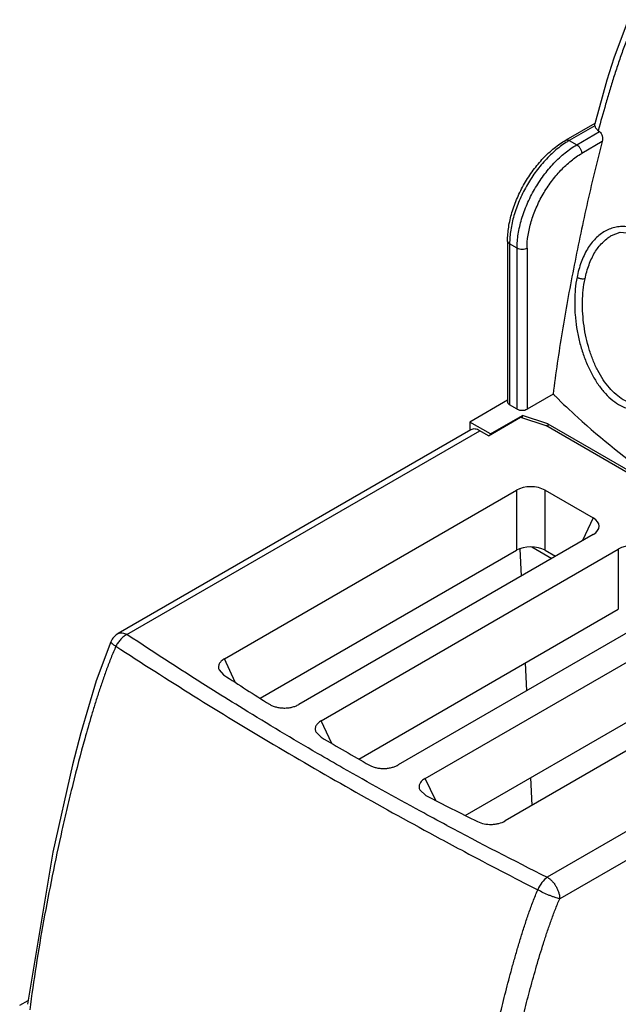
# Model space of a CAD drawing. Header units: millimetres. Extents: x 9.3 to 72.4, y 12.1 to 102.
# Tile 2 of 3: x 25.6 to 42.6, y 64.8 to 92.8. Entities that reach past the tile are written whole.
import ezdxf

# ---------------------------------------------------------------- set-up
doc = ezdxf.new("R2010")
doc.units = ezdxf.units.MM
doc.header["$LTSCALE"] = 7.417916
for name, color, linetype in [('00_COMPONENTS_11', 7, 'CONTINUOUS'), ('00_COMPONENTS_13', 7, 'CONTINUOUS'), ('00_COMPONENTS_58_1', 7, 'CONTINUOUS')]:
    doc.layers.add(name, color=color, linetype=linetype)

msp = doc.modelspace()

# ---------------------------------------------------------------- linework, layer by layer
at = {"layer": '00_COMPONENTS_11', "color": 7, "linetype": 'Continuous'}
for p, q in [((42.264, 91.067), (41.918, 89.831)), ((41.922, 89.843), (41.095, 89.366)), ((41.922, 89.775), (41.918, 89.831)), ((41.922, 89.775), (41.195, 89.356)), ((41.407, 89.233), (42.056, 89.608)), ((42.018, 89.636), (42.056, 89.608)), ((41.195, 89.356), (41.407, 89.233)), ((42.129, 89.323), (41.548, 88.988)), ((39.439, 86.498), (39.439, 81.926)), ((42.389, 86.651), (42.39, 86.652)), ((39.498, 86.416), (39.498, 81.844)), ((39.71, 86.294), (39.498, 86.416)), ((39.71, 81.721), (39.71, 86.294)), ((39.993, 86.294), (39.993, 81.721)), ((40.734, 82.15), (39.993, 81.721)), ((39.71, 81.721), (39.498, 81.844))]:
    msp.add_line(p, q, dxfattribs=at)
for points in [[(42.868, 92.789), (42.46, 91.695), (42.264, 91.067)], [(42.39, 86.652), (42.638, 86.75), (43.219, 86.692), (43.774, 86.286), (44.018, 85.965), (44.094, 85.792)]]:
    msp.add_lwpolyline(points, dxfattribs=at)
for centre, radius, start, end in [((42.345, 87.364), 2.3, 120.0036, 121.6294), ((54.551, 95.974), 19.545, 225.0166, 225.2802)]:
    msp.add_arc(centre, radius, start, end, dxfattribs=at)
for points, knots in [([(43.013, 92.661), (42.956, 92.537), (42.878, 92.348), (42.781, 92.095), (42.688, 91.843), (42.578, 91.527), (42.455, 91.148), (42.339, 90.769), (42.191, 90.266), (42.086, 89.888), (42.018, 89.636)], [0, 0, 0, 0, 0.128466, 0.192172, 0.255565, 0.381518, 0.506531, 0.630795, 0.754429, 1, 1, 1, 1]), ([(41.922, 89.775), (41.924, 89.763), (41.932, 89.737), (41.961, 89.687), (41.994, 89.655), (42.018, 89.636)], [0, 0, 0, 0, 0.226334, 0.465683, 1, 1, 1, 1]), ([(42.056, 89.608), (42.074, 89.594), (42.105, 89.555), (42.132, 89.483), (42.142, 89.403), (42.135, 89.349), (42.129, 89.323)], [0, 0, 0, 0, 0.221561, 0.474387, 0.740441, 1, 1, 1, 1]), ([(39.439, 86.498), (39.439, 86.631), (39.463, 86.905), (39.558, 87.317), (39.711, 87.732), (39.914, 88.135), (40.162, 88.513), (40.445, 88.853), (40.754, 89.142), (40.98, 89.299), (41.095, 89.366)], [0, 0, 0, 0, 0.115607, 0.238924, 0.367951, 0.500003, 0.632054, 0.76108, 0.884395, 1, 1, 1, 1]), ([(41.139, 89.322), (41.025, 89.252), (40.802, 89.088), (40.495, 88.791), (40.214, 88.444), (39.968, 88.059), (39.766, 87.65), (39.615, 87.232), (39.521, 86.82), (39.498, 86.548), (39.498, 86.416)], [0, 0, 0, 0, 0.115443, 0.23934, 0.369213, 0.502041, 0.634589, 0.763638, 0.886245, 1, 1, 1, 1]), ([(42.129, 89.323), (42.05, 89.021), (41.899, 88.416), (41.619, 87.211), (41.306, 85.713), (41.036, 84.218), (40.851, 83.033), (40.771, 82.443), (40.734, 82.15)], [0, 0, 0, 0, 0.128334, 0.255685, 0.507683, 0.756032, 0.878669, 1, 1, 1, 1]), ([(41.095, 89.366), (41.101, 89.369), (41.116, 89.375), (41.142, 89.376), (41.168, 89.369), (41.186, 89.361), (41.195, 89.356)], [0, 0, 0, 0, 0.217751, 0.450894, 0.710465, 1, 1, 1, 1]), ([(39.71, 86.294), (39.71, 86.428), (39.734, 86.707), (39.832, 87.128), (39.989, 87.555), (40.199, 87.971), (40.454, 88.361), (40.745, 88.71), (41.061, 89.005), (41.291, 89.166), (41.407, 89.233)], [0, 0, 0, 0, 0.114155, 0.237327, 0.366977, 0.500002, 0.633026, 0.762675, 0.885846, 1, 1, 1, 1]), ([(39.993, 86.294), (39.993, 86.417), (40.015, 86.673), (40.105, 87.059), (40.249, 87.45), (40.441, 87.831), (40.675, 88.188), (40.942, 88.509), (41.231, 88.779), (41.442, 88.927), (41.548, 88.988)], [0, 0, 0, 0, 0.114156, 0.237328, 0.366978, 0.500001, 0.633025, 0.762674, 0.885846, 1, 1, 1, 1]), ([(41.407, 89.233), (41.427, 89.222), (41.465, 89.19), (41.509, 89.129), (41.54, 89.06), (41.548, 89.011), (41.548, 88.988)], [0, 0, 0, 0, 0.237247, 0.499999, 0.762752, 1, 1, 1, 1]), ([(43.524, 86.609), (43.423, 86.687), (43.262, 86.786), (43.031, 86.87), (42.861, 86.905), (42.692, 86.914), (42.526, 86.895), (42.365, 86.851), (42.212, 86.78), (42.069, 86.686), (41.936, 86.568), (41.814, 86.428), (41.666, 86.211), (41.517, 85.892), (41.443, 85.614), (41.414, 85.469)], [0, 0, 0, 0, 0.128181, 0.188341, 0.246318, 0.30269, 0.358162, 0.413499, 0.469472, 0.526796, 0.586089, 0.647836, 0.712372, 0.850283, 1, 1, 1, 1]), ([(39.498, 86.416), (39.489, 86.421), (39.473, 86.432), (39.454, 86.452), (39.442, 86.474), (39.439, 86.49), (39.439, 86.498)], [0, 0, 0, 0, 0.289538, 0.54911, 0.782252, 1, 1, 1, 1]), ([(41.641, 85.425), (41.669, 85.56), (41.724, 85.758), (41.827, 86.004), (41.943, 86.221), (42.085, 86.411), (42.253, 86.563), (42.343, 86.625), (42.389, 86.651)], [0, 0, 0, 0, 0.281619, 0.414644, 0.54207, 0.780147, 0.892029, 1, 1, 1, 1]), ([(39.993, 86.294), (39.973, 86.282), (39.926, 86.265), (39.851, 86.257), (39.777, 86.265), (39.73, 86.282), (39.71, 86.294)], [0, 0, 0, 0, 0.237247, 0.499999, 0.762753, 1, 1, 1, 1]), ([(41.414, 85.469), (41.39, 85.357), (41.367, 85.184), (41.351, 84.951), (41.346, 84.771), (41.348, 84.589), (41.362, 84.344), (41.399, 84.038), (41.471, 83.676), (41.57, 83.326), (41.697, 82.993), (41.847, 82.685), (42.019, 82.407), (42.211, 82.165), (42.421, 81.966), (42.645, 81.816), (42.843, 81.733), (43.002, 81.697), (43.159, 81.682), (43.317, 81.696), (43.469, 81.737), (43.542, 81.767), (43.578, 81.784)], [0, 0, 0, 0, 0.068415, 0.103773, 0.139573, 0.17576, 0.212288, 0.285978, 0.359665, 0.432388, 0.503341, 0.571764, 0.636946, 0.698331, 0.755614, 0.808876, 0.858686, 0.882623, 0.906118, 0.952617, 0.976118, 1, 1, 1, 1]), ([(41.641, 85.425), (41.625, 85.42), (41.597, 85.417), (41.559, 85.419), (41.525, 85.423), (41.492, 85.431), (41.461, 85.442), (41.435, 85.454), (41.42, 85.464), (41.414, 85.469)], [0, 0, 0, 0, 0.208861, 0.342889, 0.488313, 0.636011, 0.775745, 0.898336, 1, 1, 1, 1]), ([(43.581, 81.921), (43.514, 81.892), (43.373, 81.849), (43.152, 81.84), (42.931, 81.887), (42.716, 81.986), (42.513, 82.134), (42.324, 82.327), (42.151, 82.557), (41.998, 82.821), (41.865, 83.111), (41.755, 83.424), (41.669, 83.752), (41.588, 84.202), (41.559, 84.657), (41.586, 85.103), (41.619, 85.32), (41.641, 85.425)], [0, 0, 0, 0, 0.04703, 0.093341, 0.140642, 0.190456, 0.243816, 0.301214, 0.362691, 0.427919, 0.49636, 0.567338, 0.640069, 0.713707, 0.860109, 0.931283, 1, 1, 1, 1]), ([(40.798, 82.086), (41.005, 81.881), (41.881, 81.052), (42.827, 80.299), (43.571, 79.769)], [0, 0, 0, 0, 0.24167, 1, 1, 1, 1]), ([(39.439, 81.926), (39.439, 81.918), (39.442, 81.902), (39.454, 81.88), (39.473, 81.86), (39.489, 81.849), (39.498, 81.844)], [0, 0, 0, 0, 0.217743, 0.450881, 0.710458, 1, 1, 1, 1]), ([(39.71, 81.721), (39.73, 81.71), (39.777, 81.693), (39.851, 81.685), (39.926, 81.693), (39.973, 81.71), (39.993, 81.721)], [0, 0, 0, 0, 0.237253, 0.500001, 0.762748, 1, 1, 1, 1])]:
    msp.add_open_spline(points, degree=3, knots=knots, dxfattribs=at)
at = {"layer": '00_COMPONENTS_13', "color": 7, "linetype": 'Continuous'}
for p, q in [((38.897, 80.966), (39.806, 81.491)), ((39.806, 81.491), (40.523, 81.252)), ((50.847, 75.292), (40.523, 81.252)), ((38.399, 81.134), (28.368, 75.342)), ((28.618, 75.318), (38.649, 81.109)), ((38.897, 80.966), (38.649, 81.109)), ((31.392, 74.627), (39.689, 79.417)), ((39.689, 79.417), (39.689, 77.709)), ((40.508, 77.709), (40.508, 79.417)), ((40.508, 79.417), (41.87, 78.631)), ((41.87, 78.631), (41.57, 77.984)), ((41.87, 78.158), (33.503, 73.327)), ((32.404, 73.503), (39.689, 77.709)), ((34.143, 72.867), (42.588, 77.743)), ((39.792, 77.753), (39.828, 76.979)), ((40.508, 77.709), (40.8, 77.54)), ((42.588, 77.743), (42.588, 76.035)), ((44.769, 76.484), (36.324, 71.608)), ((35.21, 71.775), (42.588, 76.035)), ((37.095, 71.224), (45.487, 76.069)), ((28.161, 75.111), (28.161, 75.111)), ((47.668, 74.81), (39.37, 70.019)), ((31.691, 73.958), (31.392, 74.627)), ((39.943, 74.508), (39.98, 73.719)), ((31.238, 74.309), (31.367, 74.169)), ((38.235, 70.174), (45.487, 74.361)), ((50.599, 74.21), (40.568, 68.418)), ((50.953, 73.597), (40.922, 67.806)), ((34.443, 72.218), (34.143, 72.867)), ((33.989, 72.547), (34.138, 72.397)), ((37.399, 70.595), (37.095, 71.224)), ((40.095, 71.248), (40.132, 70.459)), ((36.942, 70.9), (37.119, 70.738)), ((26.511, 69.129), (25.793, 64.807))]:
    msp.add_line(p, q, dxfattribs=at)
msp.add_lwpolyline([(28.16, 75.112), (27.746, 74), (27.31, 72.526), (27.072, 71.61), (26.511, 69.129)], dxfattribs=at)
for centre, radius, start, end in [((28.618, 74.909), 0.5, 120, 156.1769), ((69.67, 132.593), 69.861, 236.75098, 238.01737), ((72.364, 137.032), 75.093, 239.39977, 240.00193), ((73.051, 138.22), 76.465, 240.00101, 240.59594), ((75.384, 144.978), 83.521, 242.7324, 243.85767), ((93.723, 175.019), 119.118, 241.9498, 243.49778)]:
    msp.add_arc(centre, radius, start, end, dxfattribs=at)
for centre, major_axis, ratio, start_param, end_param in [((40.099, 79.146), (0.6, 0), 0.617403, 0.818922, 2.322681), ((41.401, 78.394), (0.642, 0), 0.53988, 5.53131, 7.035068), ((40.099, 77.438), (0.6, 0), 0.617403, 0.818922, 2.322681), ((42.998, 77.472), (0.6, 0), 0.617403, 0.818922, 2.322681)]:
    msp.add_ellipse(centre, major_axis=major_axis, ratio=ratio, start_param=start_param, end_param=end_param, dxfattribs=at)
for points, knots in [([(38.649, 81.109), (38.627, 81.122), (38.584, 81.143), (38.516, 81.159), (38.453, 81.157), (38.416, 81.143), (38.399, 81.134)], [0, 0, 0, 0, 0.289702, 0.549088, 0.782216, 1, 1, 1, 1]), ([(28.618, 75.318), (28.586, 75.302), (28.523, 75.261), (28.438, 75.183), (28.364, 75.09), (28.323, 75.02), (28.306, 74.984)], [0, 0, 0, 0, 0.231589, 0.48091, 0.740119, 1, 1, 1, 1]), ([(28.368, 75.342), (28.385, 75.352), (28.423, 75.366), (28.485, 75.367), (28.553, 75.351), (28.596, 75.33), (28.618, 75.318)], [0, 0, 0, 0, 0.217787, 0.450917, 0.710301, 1, 1, 1, 1]), ([(31.921, 73.203), (31.641, 73.375), (30.529, 74.064), (29.431, 74.774), (28.618, 75.318)], [0, 0, 0, 0, 0.252099, 1, 1, 1, 1]), ([(28.161, 75.111), (28.158, 75.105), (28.163, 75.094), (28.17, 75.084), (28.179, 75.074), (28.193, 75.061), (28.215, 75.044), (28.241, 75.025), (28.271, 75.004), (28.294, 74.991), (28.306, 74.984)], [0, 0, 0, 0, 0.103936, 0.144024, 0.190501, 0.303033, 0.44157, 0.605216, 0.792266, 1, 1, 1, 1]), ([(28.305, 74.984), (28.256, 74.876), (28.187, 74.712), (28.101, 74.492), (28.019, 74.273), (27.922, 73.999), (27.812, 73.67), (27.707, 73.341), (27.574, 72.904), (27.356, 72.142), (27.128, 71.271), (26.918, 70.401), (26.719, 69.539), (26.491, 68.466), (26.244, 67.184), (26.029, 65.912), (25.908, 65.066), (25.856, 64.646)], [0, 0, 0, 0, 0.033413, 0.049997, 0.066508, 0.099332, 0.131926, 0.164329, 0.196576, 0.260662, 0.387459, 0.450281, 0.512755, 0.636718, 0.759353, 0.880542, 1, 1, 1, 1]), ([(28.306, 74.984), (29.036, 74.506), (30.521, 73.558), (32.795, 72.176), (35.132, 70.823), (36.72, 69.947), (37.524, 69.514)], [0, 0, 0, 0, 0.244394, 0.492592, 0.744482, 1, 1, 1, 1]), ([(31.392, 74.627), (31.359, 74.608), (31.313, 74.575), (31.266, 74.522), (31.24, 74.481), (31.224, 74.438), (31.218, 74.394), (31.222, 74.35), (31.232, 74.322), (31.238, 74.309)], [0, 0, 0, 0, 0.292993, 0.424726, 0.547328, 0.662867, 0.774349, 0.88548, 1, 1, 1, 1]), ([(32.667, 73.337), (32.695, 73.319), (32.756, 73.288), (32.857, 73.254), (32.967, 73.233), (33.082, 73.225), (33.197, 73.23), (33.309, 73.249), (33.411, 73.281), (33.474, 73.31), (33.503, 73.327)], [0, 0, 0, 0, 0.112546, 0.234649, 0.363961, 0.497442, 0.63129, 0.761651, 0.885395, 1, 1, 1, 1]), ([(34.758, 71.522), (34.518, 71.659), (33.566, 72.209), (32.623, 72.772), (31.921, 73.203)], [0, 0, 0, 0, 0.251665, 1, 1, 1, 1]), ([(34.143, 72.867), (34.126, 72.857), (34.094, 72.836), (34.039, 72.791), (33.997, 72.737), (33.974, 72.677), (33.969, 72.633), (33.973, 72.589), (33.983, 72.561), (33.989, 72.547)], [0, 0, 0, 0, 0.151774, 0.293691, 0.546931, 0.66241, 0.773874, 0.885114, 1, 1, 1, 1]), ([(37.708, 69.893), (37.459, 70.026), (36.469, 70.558), (35.488, 71.105), (34.758, 71.522)], [0, 0, 0, 0, 0.251617, 1, 1, 1, 1]), ([(35.509, 71.605), (35.538, 71.59), (35.599, 71.561), (35.698, 71.531), (35.806, 71.512), (35.918, 71.506), (36.029, 71.513), (36.137, 71.533), (36.236, 71.564), (36.296, 71.592), (36.324, 71.608)], [0, 0, 0, 0, 0.11456, 0.237892, 0.367604, 0.500762, 0.633815, 0.763205, 0.886048, 1, 1, 1, 1]), ([(37.095, 71.224), (37.062, 71.205), (37.015, 71.172), (36.967, 71.117), (36.941, 71.076), (36.925, 71.032), (36.92, 70.987), (36.925, 70.942), (36.935, 70.914), (36.942, 70.9)], [0, 0, 0, 0, 0.292895, 0.424489, 0.54683, 0.662069, 0.77341, 0.884744, 1, 1, 1, 1]), ([(38.584, 70.001), (38.643, 69.972), (38.775, 69.93), (38.948, 69.915), (39.089, 69.926), (39.221, 69.952), (39.315, 69.987), (39.37, 70.019)], [0, 0, 0, 0, 0.241807, 0.504675, 0.636896, 0.765259, 1, 1, 1, 1]), ([(37.524, 69.514), (37.753, 69.391), (38.673, 68.899), (39.6, 68.417), (40.298, 68.06)], [0, 0, 0, 0, 0.248546, 1, 1, 1, 1]), ([(40.568, 68.418), (40.509, 68.379), (40.402, 68.267), (40.328, 68.134), (40.298, 68.06)], [0, 0, 0, 0, 0.47085, 1, 1, 1, 1]), ([(40.568, 68.418), (40.592, 68.404), (40.64, 68.371), (40.706, 68.309), (40.767, 68.237), (40.82, 68.155), (40.864, 68.069), (40.896, 67.98), (40.917, 67.892), (40.922, 67.834), (40.922, 67.806)], [0, 0, 0, 0, 0.114119, 0.237339, 0.366963, 0.499991, 0.633021, 0.762648, 0.885875, 1, 1, 1, 1]), ([(37.993, 57.638), (38.04, 58.062), (38.122, 58.699), (38.248, 59.549), (38.385, 60.408), (38.576, 61.488), (38.833, 62.79), (39.072, 63.878), (39.282, 64.752), (39.421, 65.301), (39.538, 65.741), (39.63, 66.071), (39.725, 66.402), (39.825, 66.734), (39.93, 67.066), (40.024, 67.343), (40.102, 67.564), (40.184, 67.786), (40.251, 67.951), (40.298, 68.06)], [0, 0, 0, 0, 0.119607, 0.180087, 0.240936, 0.363653, 0.487655, 0.612946, 0.67612, 0.739691, 0.771645, 0.803724, 0.835937, 0.868301, 0.900852, 0.933627, 0.95011, 0.966662, 1, 1, 1, 1]), ([(40.922, 67.806), (40.901, 67.81), (40.857, 67.822), (40.786, 67.844), (40.708, 67.871), (40.595, 67.915), (40.457, 67.976), (40.349, 68.031), (40.298, 68.06)], [0, 0, 0, 0, 0.093219, 0.204008, 0.328548, 0.462654, 0.740711, 1, 1, 1, 1]), ([(38.598, 57.687), (38.648, 58.1), (38.763, 58.93), (38.968, 60.179), (39.202, 61.438), (39.464, 62.706), (39.706, 63.765), (39.917, 64.616), (40.085, 65.257), (40.264, 65.898), (40.425, 66.433), (40.563, 66.859), (40.673, 67.178), (40.791, 67.494), (40.876, 67.703), (40.921, 67.806)], [0, 0, 0, 0, 0.119922, 0.241633, 0.364772, 0.489182, 0.614828, 0.678134, 0.741792, 0.805817, 0.870258, 0.902628, 0.935054, 0.967513, 1, 1, 1, 1])]:
    msp.add_open_spline(points, degree=3, knots=knots, dxfattribs=at)
at = {"layer": '00_COMPONENTS_58_1', "color": 7, "linetype": 'Continuous'}
for p, q in [((39.439, 81.973), (38.366, 81.354)), ((38.953, 81.015), (39.862, 81.54)), ((39.862, 81.472), (39.862, 81.54)), ((40.58, 81.301), (39.862, 81.54)), ((38.366, 81.354), (38.366, 81.115)), ((38.953, 81.015), (38.366, 81.354)), ((40.58, 81.301), (40.58, 81.219)), ((40.58, 81.301), (43.576, 79.571)), ((38.953, 80.999), (38.953, 81.015)), ((40.125, 77.808), (40.694, 77.479)), ((25.568, 64.779), (25.811, 64.92))]:
    msp.add_line(p, q, dxfattribs=at)

doc.saveas('drawing.dxf')
